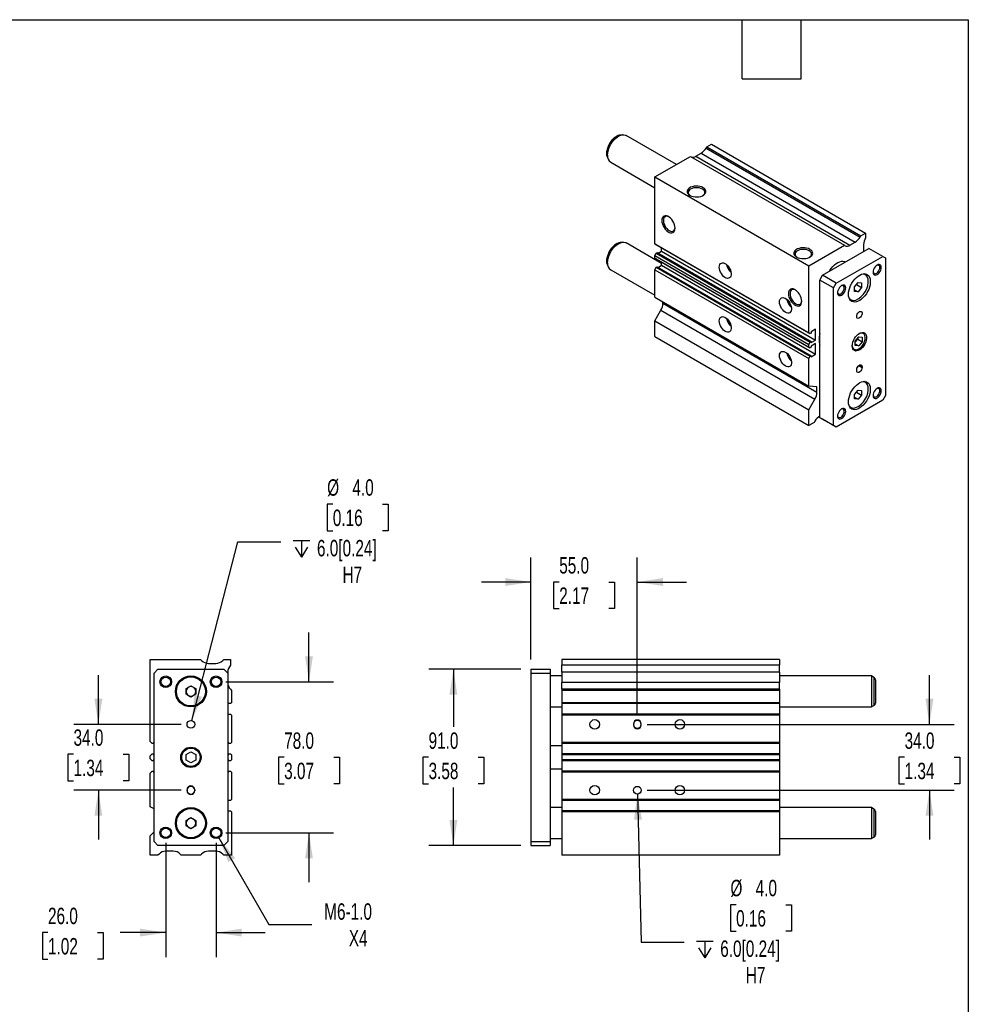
# Model space of a CAD drawing. Header units: millimetres. Extents: x 25 to 1092, y 25 to 838.
# Tile 4 of 4: x 602 to 1092, y 330 to 838. Entities that reach past the tile are written whole.
import ezdxf

# ---------------------------------------------------------------- set-up
doc = ezdxf.new("R2010")
doc.units = ezdxf.units.MM
doc.header["$LTSCALE"] = 4
doc.linetypes.add('SLD-Solid', pattern=[0])
doc.layers.add('DIMENSIONS', color=140, linetype='SLD-Solid', lineweight=25)
doc.layers.add('TEXT', color=140, linetype='SLD-Solid', lineweight=25)
doc.styles.add('SLDTEXTSTYLE0', font='TXT', dxfattribs={"width": 0.7})
doc.dimstyles.new('SLDDIMSTYLE1', dxfattribs={"dimtxt": 8.632031, "dimasz": 13.208, "dimexe": 0, "dimexo": 0.0625, "dimgap": 2.158008, "dimtad": 0, "dimtih": 1, "dimtoh": 1, "dimrnd": 1e-09, "dimzin": 12, "dimdsep": 46, "dimtxsty": 'SLDTEXTSTYLE0', "dimsah": 1, "dimcen": 0, "dimadec": 0, "dimazin": 3, "dimtfac": 1, "dimtofl": 0, "dimtmove": 0, "dimatfit": 3, "dimfxl": 0, "dimfrac": 2, "dimtolj": 1, "dimtzin": 12, "dimarcsym": 0})
doc.dimstyles.new('SLDDIMSTYLE2', dxfattribs={"dimtxt": 8.632031, "dimasz": 13.208, "dimexe": 0, "dimexo": 0.0625, "dimgap": 2.158008, "dimtad": 0, "dimtih": 1, "dimtoh": 1, "dimrnd": 1e-09, "dimzin": 4, "dimdsep": 46, "dimtxsty": 'SLDTEXTSTYLE0', "dimsah": 1, "dimcen": 0.09, "dimadec": 0, "dimazin": 1, "dimtfac": 1, "dimtmove": 0, "dimatfit": 0, "dimfxl": 0, "dimfrac": 2, "dimtolj": 1, "dimtzin": 12, "dimarcsym": 0})
doc.dimstyles.new('SLDDIMSTYLE4', dxfattribs={"dimtxt": 8.632031, "dimasz": 13.208, "dimexe": 0, "dimexo": 0.0625, "dimgap": 2.158008, "dimtad": 0, "dimtih": 1, "dimtoh": 1, "dimrnd": 1e-09, "dimzin": 4, "dimdsep": 46, "dimtxsty": 'SLDTEXTSTYLE0', "dimsah": 1, "dimcen": 0.09, "dimadec": 0, "dimazin": 1, "dimtfac": 1, "dimtofl": 0, "dimtmove": 0, "dimatfit": 3, "dimfxl": 0, "dimfrac": 2, "dimtolj": 1, "dimtzin": 12, "dimarcsym": 0})
doc.dimstyles.new('SLDDIMSTYLE5', dxfattribs={"dimtxt": 8.632031, "dimasz": 13.208, "dimexe": 0, "dimexo": 0.0625, "dimgap": 2.158008, "dimtad": 0, "dimtih": 1, "dimtoh": 1, "dimrnd": 1e-09, "dimzin": 4, "dimdsep": 46, "dimtxsty": 'SLDTEXTSTYLE0', "dimsah": 1, "dimcen": 0, "dimadec": 0, "dimazin": 1, "dimtfac": 1, "dimtofl": 0, "dimtmove": 0, "dimatfit": 3, "dimfxl": 0, "dimfrac": 2, "dimtolj": 1, "dimtzin": 12, "dimarcsym": 0})

# ---------------------------------------------------------------- blocks, each defined once
blk = doc.blocks.new('_D_10')
at = {"layer": 'DIMENSIONS'}
for p, q in [((705.11, 415.77), (730.92, 371.07)), ((730.92, 371.07), (753.14, 371.07))]:
    blk.add_line(p, q, dxfattribs=at)
blk.add_solid([(705.11, 415.77), (709.95, 403.32), (713.47, 405.35)], dxfattribs=at)
at = {"layer": 'DIMENSIONS', "char_height": 8.467, "attachment_point": 1, "style": 'SLDTEXTSTYLE0'}
for s, insert in [('M6-1.0', (759.49, 381.98)), ('X4', (772.19, 368.26))]:
    blk.add_mtext(s, dxfattribs=dict(at, insert=insert))
blk = doc.blocks.new('_D_11')
at = {"layer": 'DIMENSIONS'}
for p, q in [((642.81, 474.37), (642.81, 499.77)), ((685.53, 474.37), (630.11, 474.37)), ((629.98, 458.94), (627.08, 458.94)), ((627.08, 458.94), (627.08, 445.22)), ((655.63, 458.94), (658.53, 458.94)), ((658.53, 458.94), (658.53, 445.22)), ((627.08, 445.22), (629.98, 445.22)), ((658.53, 445.22), (655.63, 445.22)), ((685.53, 440.37), (630.11, 440.37)), ((642.81, 440.37), (642.81, 414.97))]:
    blk.add_line(p, q, dxfattribs=at)
for points in [[(642.81, 474.37), (644.84, 487.58), (640.78, 487.58)], [(642.81, 440.37), (640.78, 427.16), (644.84, 427.16)]]:
    blk.add_solid(points, dxfattribs=at)
at = {"layer": 'DIMENSIONS', "char_height": 8.467, "attachment_point": 1, "style": 'SLDTEXTSTYLE0'}
for s, insert in [('34.0', (629.98, 471.79)), ('1.34', (629.98, 456.14))]:
    blk.add_mtext(s, dxfattribs=dict(at, insert=insert))
blk = doc.blocks.new('_D_12')
at = {"layer": 'DIMENSIONS'}
for p, q in [((677.61, 413.29), (677.61, 354.17)), ((703.61, 413.29), (703.61, 354.17)), ((616.79, 366.87), (613.89, 366.87)), ((613.89, 366.87), (613.89, 353.15)), ((642.44, 366.87), (645.34, 366.87)), ((645.34, 366.87), (645.34, 353.15)), ((677.61, 366.87), (654.14, 366.87)), ((703.61, 366.87), (729.01, 366.87)), ((613.89, 353.15), (616.79, 353.15)), ((645.34, 353.15), (642.44, 353.15))]:
    blk.add_line(p, q, dxfattribs=at)
for points in [[(677.61, 366.87), (664.4, 368.9), (664.4, 364.84)], [(703.61, 366.87), (716.82, 364.84), (716.82, 368.9)]]:
    blk.add_solid(points, dxfattribs=at)
at = {"layer": 'DIMENSIONS', "char_height": 8.467, "attachment_point": 1, "style": 'SLDTEXTSTYLE0'}
for s, insert in [('26.0', (616.79, 379.72)), ('1.02', (616.79, 364.07))]:
    blk.add_mtext(s, dxfattribs=dict(at, insert=insert))
blk = doc.blocks.new('_D_13')
at = {"layer": 'DIMENSIONS'}
for p, q in [((751.61, 496.37), (751.61, 521.77)), ((708.69, 496.37), (764.31, 496.37)), ((738.78, 457.37), (735.88, 457.37)), ((735.88, 457.37), (735.88, 443.65)), ((764.43, 457.37), (767.33, 457.37)), ((767.33, 457.37), (767.33, 443.65)), ((735.88, 443.65), (738.78, 443.65)), ((767.33, 443.65), (764.43, 443.65)), ((708.69, 418.37), (764.31, 418.37)), ((751.61, 418.37), (751.61, 392.97))]:
    blk.add_line(p, q, dxfattribs=at)
for points in [[(751.61, 496.37), (753.64, 509.58), (749.58, 509.58)], [(751.61, 418.37), (749.58, 405.16), (753.64, 405.16)]]:
    blk.add_solid(points, dxfattribs=at)
at = {"layer": 'DIMENSIONS', "char_height": 8.467, "attachment_point": 1, "style": 'SLDTEXTSTYLE0'}
for s, insert in [('78.0', (738.78, 470.22)), ('3.07', (738.78, 454.57))]:
    blk.add_mtext(s, dxfattribs=dict(at, insert=insert))
blk = doc.blocks.new('SW_SYMBOL_HOLE_DEPTH')
at = {"layer": 'DIMENSIONS', "color": 0}
for p, q in [((0, 3500), (3200, 3500)), ((400, 2220), (1600, 300)), ((1600, 3500), (1600, 300)), ((2800, 2220), (1600, 300))]:
    blk.add_line(p, q, dxfattribs=at)
blk = doc.blocks.new('_D_14')
at = {"layer": 'DIMENSIONS'}
for p, q in [((763.93, 588.06), (761.03, 588.06)), ((761.03, 588.06), (761.03, 574.34)), ((789.58, 588.06), (792.48, 588.06)), ((792.48, 588.06), (792.48, 574.34)), ((761.03, 574.34), (763.93, 574.34)), ((792.48, 574.34), (789.58, 574.34)), ((691.11, 476.31), (714.82, 568.67)), ((714.82, 568.67), (737.04, 568.67))]:
    blk.add_line(p, q, dxfattribs=at)
blk.add_solid([(691.11, 476.31), (696.36, 488.6), (692.42, 489.61)], dxfattribs=at)
at = {"layer": 'DIMENSIONS', "xscale": 0.002688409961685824, "yscale": 0.002688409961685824, "zscale": 0.002688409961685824}
blk.add_blockref('SW_SYMBOL_HOLE_DEPTH', (743.39, 559.83), dxfattribs=at)
at = {"layer": 'DIMENSIONS', "char_height": 8.467, "attachment_point": 1, "style": 'SLDTEXTSTYLE0'}
for s, insert in [('%%c', (761, 600.91)), ('4.0', (774.04, 600.91)), ('0.16', (763.93, 585.26)), ('6.0[0.24]', (755.74, 569.6)), ('H7', (768.92, 555.88))]:
    blk.add_mtext(s, dxfattribs=dict(at, insert=insert))
blk = doc.blocks.new('_D_15')
at = {"layer": 'DIMENSIONS'}
for p, q in [((921.25, 438.37), (923.13, 361.87)), ((972.24, 381.26), (969.34, 381.26)), ((969.34, 381.26), (969.34, 367.54)), ((997.89, 381.26), (1000.79, 381.26)), ((1000.79, 381.26), (1000.79, 367.54)), ((969.34, 367.54), (972.24, 367.54)), ((1000.79, 367.54), (997.89, 367.54)), ((923.13, 361.87), (945.36, 361.87))]:
    blk.add_line(p, q, dxfattribs=at)
blk.add_solid([(921.25, 438.37), (919.55, 425.12), (923.61, 425.22)], dxfattribs=at)
at = {"layer": 'DIMENSIONS', "xscale": 0.002688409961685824, "yscale": 0.002688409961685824, "zscale": 0.002688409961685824}
blk.add_blockref('SW_SYMBOL_HOLE_DEPTH', (951.71, 353.03), dxfattribs=at)
at = {"layer": 'DIMENSIONS', "char_height": 8.467, "attachment_point": 1, "style": 'SLDTEXTSTYLE0'}
for s, insert in [('%%c', (969.32, 394.11)), ('4.0', (982.35, 394.11)), ('0.16', (972.24, 378.46)), ('6.0[0.24]', (964.05, 362.8)), ('H7', (977.24, 349.08))]:
    blk.add_mtext(s, dxfattribs=dict(at, insert=insert))
blk = doc.blocks.new('_D_16')
at = {"layer": 'DIMENSIONS'}
for p, q in [((861.12, 502.87), (813.5, 502.87)), ((826.2, 502.87), (826.2, 473.02)), ((813.38, 457.37), (810.48, 457.37)), ((810.48, 457.37), (810.48, 443.65)), ((839.03, 457.37), (841.93, 457.37)), ((841.93, 457.37), (841.93, 443.65)), ((810.48, 443.65), (813.38, 443.65)), ((841.93, 443.65), (839.03, 443.65)), ((826.2, 411.87), (826.2, 441.72)), ((861.12, 411.87), (813.5, 411.87))]:
    blk.add_line(p, q, dxfattribs=at)
for points in [[(826.2, 502.87), (824.17, 489.66), (828.24, 489.66)], [(826.2, 411.87), (828.24, 425.08), (824.17, 425.08)]]:
    blk.add_solid(points, dxfattribs=at)
at = {"layer": 'DIMENSIONS', "char_height": 8.467, "attachment_point": 1, "style": 'SLDTEXTSTYLE0'}
for s, insert in [('91.0', (813.38, 470.22)), ('3.58', (813.38, 454.57))]:
    blk.add_mtext(s, dxfattribs=dict(at, insert=insert))
blk = doc.blocks.new('_D_17')
at = {"layer": 'DIMENSIONS'}
for p, q in [((866.2, 507.95), (866.2, 560.57)), ((921.2, 479.7), (921.2, 560.57)), ((866.2, 547.87), (840.8, 547.87)), ((880.88, 547.87), (877.98, 547.87)), ((877.98, 547.87), (877.98, 534.15)), ((906.53, 547.87), (909.43, 547.87)), ((909.43, 547.87), (909.43, 534.15)), ((921.2, 547.87), (946.6, 547.87)), ((877.98, 534.15), (880.88, 534.15)), ((909.43, 534.15), (906.53, 534.15))]:
    blk.add_line(p, q, dxfattribs=at)
for points in [[(866.2, 547.87), (853, 549.9), (853, 545.84)], [(921.2, 547.87), (934.41, 545.84), (934.41, 549.9)]]:
    blk.add_solid(points, dxfattribs=at)
at = {"layer": 'DIMENSIONS', "char_height": 8.467, "attachment_point": 1, "style": 'SLDTEXTSTYLE0'}
for s, insert in [('55.0', (880.88, 560.72)), ('2.17', (880.88, 545.07))]:
    blk.add_mtext(s, dxfattribs=dict(at, insert=insert))
blk = doc.blocks.new('_D_18')
at = {"layer": 'DIMENSIONS'}
for p, q in [((1072.12, 474.37), (1072.12, 499.77)), ((926.28, 474.37), (1084.82, 474.37)), ((1059.29, 457.37), (1056.39, 457.37)), ((1056.39, 457.37), (1056.39, 443.65)), ((1084.94, 457.37), (1087.84, 457.37)), ((1087.84, 457.37), (1087.84, 443.65)), ((1056.39, 443.65), (1059.29, 443.65)), ((1087.84, 443.65), (1084.94, 443.65)), ((926.28, 440.37), (1084.82, 440.37)), ((1072.12, 440.37), (1072.12, 414.97))]:
    blk.add_line(p, q, dxfattribs=at)
for points in [[(1072.12, 474.37), (1074.15, 487.58), (1070.09, 487.58)], [(1072.12, 440.37), (1070.09, 427.16), (1074.15, 427.16)]]:
    blk.add_solid(points, dxfattribs=at)
at = {"layer": 'DIMENSIONS', "char_height": 8.467, "attachment_point": 1, "style": 'SLDTEXTSTYLE0'}
for s, insert in [('34.0', (1059.29, 470.22)), ('1.34', (1059.29, 454.57))]:
    blk.add_mtext(s, dxfattribs=dict(at, insert=insert))

msp = doc.modelspace()

# ---------------------------------------------------------------- linework, layer by layer
for p, q in [((912.349, 778.632), (912.445, 778.646)), ((913.511, 778.792), (912.445, 778.646)), ((941.412, 763.49), (915.493, 778.453)), ((957.102, 772.547), (959.577, 773.976)), ((959.577, 773.976), (1039.126, 728.053)), ((930.232, 757.035), (948.616, 767.648)), ((948.616, 767.648), (1028.166, 721.725)), ((951.495, 767.677), (954.223, 769.252)), ((951.495, 767.677), (1031.045, 721.754)), ((954.223, 769.252), (1033.772, 723.329)), ((956.723, 771.891), (957.102, 772.547)), ((956.723, 771.891), (1036.272, 725.968)), ((957.102, 772.547), (1036.651, 726.624)), ((905.802, 767.138), (906.209, 766.142)), ((907.494, 764.596), (930.232, 751.469)), ((930.232, 757.035), (1009.781, 711.112)), ((930.232, 722.479), (930.232, 757.035)), ((1036.651, 726.624), (1039.126, 728.053)), ((1039.126, 728.053), (1039.126, 725.604)), ((912.349, 723.107), (912.445, 723.122)), ((913.511, 723.267), (912.445, 723.122)), ((933.767, 712.378), (915.493, 722.928)), ((930.232, 722.479), (1009.781, 676.556)), ((930.939, 722.071), (930.232, 722.479)), ((930.939, 722.071), (1010.488, 676.148)), ((1031.045, 721.754), (1033.772, 723.329)), ((1036.272, 725.968), (1036.651, 726.624)), ((1038.065, 722.076), (1038.065, 718.459)), ((930.232, 716.478), (930.939, 717.702)), ((930.939, 717.702), (931.398, 717.968)), ((930.939, 717.702), (1010.488, 671.779)), ((931.398, 717.968), (1010.948, 672.045)), ((931.915, 717.67), (933.767, 718.739)), ((933.767, 718.739), (933.767, 720.438)), ((933.767, 718.739), (1013.317, 672.816)), ((1009.781, 711.112), (1028.166, 721.725)), ((1016.852, 706.213), (1040.894, 720.092)), ((1028.166, 721.725), (1028.545, 721.507)), ((1047.965, 716.01), (1040.894, 720.092)), ((930.232, 716.478), (1009.781, 670.555)), ((930.232, 715.122), (930.232, 716.478)), ((930.232, 715.122), (1009.781, 669.199)), ((930.939, 714.714), (930.232, 715.122)), ((930.939, 714.714), (1010.488, 668.791)), ((933.767, 711.39), (933.767, 713.081)), ((1023.923, 702.131), (1047.965, 716.01)), ((1028.741, 713.076), (1028.63, 713.14)), ((1047.965, 716.01), (1049.379, 715.193)), ((1049.379, 715.193), (1049.379, 644.154)), ((905.802, 711.613), (906.209, 710.618)), ((907.494, 709.071), (930.232, 695.945)), ((930.232, 709.121), (930.939, 710.345)), ((930.232, 709.121), (1009.781, 663.198)), ((930.232, 694.978), (930.232, 709.121)), ((930.939, 710.345), (931.398, 710.611)), ((930.939, 710.345), (1010.488, 664.422)), ((931.398, 710.611), (1010.948, 664.688)), ((931.908, 710.317), (933.767, 711.39)), ((933.767, 711.39), (1013.317, 665.467)), ((1009.781, 676.556), (1009.781, 711.112)), ((1038.818, 706.966), (1038.935, 706.902)), ((1038.935, 706.902), (1038.826, 706.965)), ((1015.438, 703.764), (1016.852, 706.213)), ((1022.509, 699.682), (1015.438, 703.764)), ((1015.438, 632.725), (1015.438, 703.764)), ((1023.923, 702.131), (1016.852, 706.213)), ((1022.509, 699.682), (1023.923, 702.131)), ((1033.469, 700.247), (1035.237, 702.446)), ((1035.237, 702.446), (1037.005, 702.288)), ((1037.005, 702.288), (1037.005, 699.93)), ((1022.509, 628.642), (1022.509, 699.682)), ((1033.469, 697.889), (1033.469, 700.247)), ((1033.469, 698.752), (1035.237, 697.731)), ((1035.237, 697.731), (1033.469, 697.889)), ((1034.416, 701.425), (1037.005, 699.93)), ((1037.005, 699.93), (1035.237, 697.731)), ((930.232, 694.978), (1009.781, 649.055)), ((934.474, 691.769), (934.474, 692.529)), ((934.474, 691.769), (1014.024, 645.847)), ((1031.185, 693.479), (1031.072, 693.548)), ((1031.077, 693.541), (1031.185, 693.479)), ((930.232, 682.73), (933.439, 688.285)), ((933.439, 688.285), (1012.988, 642.362)), ((930.232, 682.73), (1009.781, 636.807)), ((930.232, 674.565), (930.232, 682.73)), ((1010.488, 676.148), (1009.781, 676.556)), ((1010.948, 676.413), (1010.488, 676.148)), ((1013.317, 678.369), (1010.948, 677.001)), ((1010.948, 677.001), (1010.948, 676.413)), ((1013.317, 672.816), (1013.317, 678.369)), ((1037.914, 676.554), (1037.643, 676.71)), ((930.232, 674.565), (1009.781, 628.642)), ((1009.781, 670.555), (1010.488, 671.779)), ((1010.488, 671.779), (1010.948, 672.045)), ((1010.948, 671.449), (1013.317, 672.816)), ((1010.948, 672.045), (1010.948, 671.449)), ((1033.823, 672.28), (1035.59, 674.479)), ((1035.099, 673.268), (1033.823, 671.68)), ((1033.823, 669.923), (1033.823, 672.28)), ((1035.099, 673.868), (1035.099, 673.268)), ((1035.099, 673.268), (1037.358, 671.964)), ((1035.59, 674.479), (1037.358, 674.321)), ((1037.358, 671.964), (1035.59, 669.765)), ((1037.358, 674.321), (1037.358, 671.964)), ((1009.781, 669.199), (1009.781, 670.555)), ((1010.488, 668.791), (1009.781, 669.199)), ((1010.948, 669.056), (1010.488, 668.791)), ((1013.317, 671.02), (1010.948, 669.652)), ((1010.948, 669.652), (1010.948, 669.056)), ((1013.317, 665.467), (1013.317, 671.02)), ((1032.914, 667.894), (1032.598, 668.129)), ((1032.644, 668.05), (1032.914, 667.894)), ((1033.823, 670.785), (1035.59, 669.765)), ((1035.59, 669.765), (1033.823, 669.923)), ((1009.781, 663.198), (1010.488, 664.422)), ((1009.781, 649.055), (1009.781, 663.198)), ((1010.488, 664.422), (1010.948, 664.688)), ((1010.948, 664.1), (1013.317, 665.467)), ((1010.948, 664.688), (1010.948, 664.1)), ((1034.53, 657.016), (1034.53, 657.424)), ((1035.626, 659.649), (1037.358, 658.649)), ((1035.944, 659.874), (1037.358, 659.057)), ((1037.358, 659.057), (1037.358, 658.649)), ((1038.818, 651.441), (1038.935, 651.378)), ((1038.935, 651.378), (1038.826, 651.44)), ((1014.024, 648.676), (1009.781, 649.055)), ((1014.024, 645.847), (1014.024, 648.676)), ((1033.469, 644.722), (1035.237, 646.921)), ((1034.416, 645.9), (1037.005, 644.406)), ((1035.237, 646.921), (1037.005, 646.763)), ((1037.005, 646.763), (1037.005, 644.406)), ((1009.781, 636.807), (1012.988, 642.362)), ((1047.965, 641.705), (1023.923, 627.826)), ((1033.469, 642.365), (1033.469, 644.722)), ((1033.469, 643.227), (1035.237, 642.207)), ((1035.237, 642.207), (1033.469, 642.365)), ((1037.005, 644.406), (1035.237, 642.207)), ((1049.379, 644.154), (1047.965, 641.705)), ((1009.781, 628.642), (1009.781, 636.807)), ((1031.185, 637.954), (1031.072, 638.023)), ((1031.077, 638.016), (1031.185, 637.954)), ((1012.988, 630.93), (1012.61, 630.274)), ((1022.509, 628.642), (1015.438, 632.725)), ((1016.852, 631.908), (1015.438, 632.725)), ((1023.923, 627.826), (1016.852, 631.908)), ((1012.61, 630.274), (1009.781, 628.642)), ((1023.923, 627.826), (1022.509, 628.642)), ((669.608, 465.552), (669.608, 507.872)), ((669.608, 507.872), (695.608, 507.872)), ((695.608, 507.872), (696.144, 507.336)), ((699.679, 505.872), (703.537, 505.872)), ((707.073, 507.336), (707.608, 507.872)), ((707.608, 507.872), (711.108, 507.872)), ((711.108, 507.872), (711.108, 504.872)), ((994.704, 507.872), (882.204, 507.872)), ((882.204, 507.872), (882.204, 504.872)), ((994.704, 504.872), (882.204, 504.872)), ((882.204, 501.302), (882.204, 504.872)), ((994.704, 507.872), (994.704, 504.872)), ((994.704, 501.302), (994.704, 504.872)), ((671.608, 500.872), (673.608, 502.872)), ((671.608, 413.872), (671.608, 500.872)), ((673.608, 502.872), (707.608, 502.872)), ((707.608, 502.872), (709.608, 500.872)), ((709.608, 501.302), (709.608, 500.872)), ((709.608, 500.872), (709.608, 413.872)), ((866.204, 502.872), (876.204, 502.872)), ((866.204, 502.872), (866.204, 500.872)), ((866.204, 500.872), (866.204, 413.872)), ((866.204, 500.872), (876.204, 500.872)), ((876.204, 502.872), (876.204, 500.872)), ((876.204, 500.872), (876.204, 413.872)), ((882.204, 499.372), (876.204, 499.372)), ((994.704, 501.302), (882.204, 501.302)), ((882.204, 501.302), (882.204, 495.942)), ((994.704, 501.302), (994.704, 495.942)), ((1042.204, 499.372), (994.704, 499.372)), ((1043.454, 498.65), (1042.204, 499.372)), ((1042.204, 499.372), (1042.204, 483.372)), ((1043.454, 498.65), (1043.454, 484.093)), ((688.108, 492.815), (690.608, 494.259)), ((690.608, 494.259), (693.108, 492.815)), ((994.704, 495.942), (882.204, 495.942)), ((882.204, 492.468), (882.204, 495.942)), ((994.704, 492.468), (994.704, 495.942)), ((1044.204, 497.351), (1044.204, 485.393)), ((688.108, 489.928), (688.108, 492.815)), ((690.608, 488.485), (688.108, 489.928)), ((693.108, 489.928), (690.608, 488.485)), ((693.108, 492.815), (693.108, 489.928)), ((711.012, 492.468), (711.608, 491.872)), ((711.608, 491.872), (711.608, 485.572)), ((994.704, 492.468), (882.204, 492.468)), ((882.204, 492.468), (882.204, 491.872)), ((994.704, 491.872), (882.204, 491.872)), ((882.204, 491.872), (882.204, 485.572)), ((994.704, 492.468), (994.704, 491.872)), ((994.704, 491.872), (994.704, 485.572)), ((711.108, 485.072), (709.608, 485.072)), ((711.608, 485.572), (711.108, 485.072)), ((876.204, 483.372), (882.204, 483.372)), ((994.704, 485.572), (882.204, 485.572)), ((882.204, 485.572), (882.204, 485.072)), ((994.704, 485.072), (882.204, 485.072)), ((882.204, 485.072), (882.204, 479.672)), ((994.704, 485.572), (994.704, 485.072)), ((994.704, 485.072), (994.704, 479.672)), ((994.704, 483.372), (1042.204, 483.372)), ((1042.204, 483.372), (1043.454, 484.093)), ((709.608, 479.672), (711.108, 479.672)), ((711.108, 479.672), (711.608, 479.172)), ((711.608, 479.172), (711.608, 465.052)), ((994.704, 479.672), (882.204, 479.672)), ((882.204, 479.672), (882.204, 479.172)), ((994.704, 479.172), (882.204, 479.172)), ((882.204, 479.172), (882.204, 465.052)), ((994.704, 479.672), (994.704, 479.172)), ((994.704, 479.172), (994.704, 465.052)), ((919.204, 474.622), (919.204, 474.122)), ((923.204, 474.122), (923.204, 474.622)), ((670.608, 464.552), (669.608, 465.552)), ((671.258, 464.552), (670.608, 464.552)), ((671.608, 465.272), (671.258, 465.272)), ((671.258, 465.272), (671.258, 464.552)), ((709.958, 465.272), (709.608, 465.272)), ((709.958, 464.552), (709.958, 465.272)), ((711.108, 464.552), (709.958, 464.552)), ((711.608, 465.052), (711.108, 464.552)), ((882.204, 463.372), (876.204, 463.372)), ((994.704, 465.052), (882.204, 465.052)), ((882.204, 465.052), (882.204, 464.552)), ((994.704, 464.552), (882.204, 464.552)), ((882.204, 464.552), (882.204, 459.202)), ((994.704, 465.052), (994.704, 464.552)), ((994.704, 464.552), (994.704, 459.202)), ((669.608, 458.202), (670.608, 459.202)), ((669.608, 456.542), (669.608, 458.202)), ((670.608, 459.202), (671.258, 459.202)), ((671.258, 459.202), (671.258, 458.472)), ((671.258, 458.472), (671.608, 458.472)), ((688.108, 458.815), (690.608, 460.259)), ((688.108, 455.928), (688.108, 458.815)), ((690.608, 460.259), (693.108, 458.815)), ((693.108, 458.815), (693.108, 455.928)), ((709.608, 458.472), (709.958, 458.472)), ((709.958, 458.472), (709.958, 459.202)), ((709.958, 459.202), (711.108, 459.202)), ((711.108, 459.202), (711.608, 458.702)), ((711.608, 458.702), (711.608, 456.042)), ((994.704, 459.202), (882.204, 459.202)), ((882.204, 459.202), (882.204, 458.702)), ((994.704, 458.702), (882.204, 458.702)), ((882.204, 458.702), (882.204, 456.042)), ((994.704, 459.202), (994.704, 458.702)), ((994.704, 458.702), (994.704, 456.042)), ((670.608, 455.542), (669.608, 456.542)), ((671.258, 455.542), (670.608, 455.542)), ((671.608, 456.272), (671.258, 456.272)), ((671.258, 456.272), (671.258, 455.542)), ((690.608, 454.485), (688.108, 455.928)), ((693.108, 455.928), (690.608, 454.485)), ((709.958, 456.272), (709.608, 456.272)), ((709.958, 455.542), (709.958, 456.272)), ((711.108, 455.542), (709.958, 455.542)), ((711.608, 456.042), (711.108, 455.542)), ((994.704, 456.042), (882.204, 456.042)), ((882.204, 456.042), (882.204, 455.542)), ((994.704, 455.542), (882.204, 455.542)), ((882.204, 455.542), (882.204, 450.192)), ((994.704, 456.042), (994.704, 455.542)), ((994.704, 455.542), (994.704, 450.192)), ((669.608, 449.192), (670.608, 450.192)), ((669.608, 431.872), (669.608, 449.192)), ((670.608, 450.192), (671.258, 450.192)), ((671.258, 450.192), (671.258, 449.472)), ((671.258, 449.472), (671.608, 449.472)), ((709.608, 449.472), (709.958, 449.472)), ((709.958, 449.472), (709.958, 450.192)), ((709.958, 450.192), (711.108, 450.192)), ((711.108, 450.192), (711.608, 449.692)), ((711.608, 449.692), (711.608, 435.572)), ((876.204, 451.372), (882.204, 451.372)), ((994.704, 450.192), (882.204, 450.192)), ((882.204, 450.192), (882.204, 449.692)), ((994.704, 449.692), (882.204, 449.692)), ((882.204, 449.692), (882.204, 435.572)), ((994.704, 450.192), (994.704, 449.692)), ((994.704, 449.692), (994.704, 435.572)), ((688.608, 440.122), (688.608, 440.622)), ((692.608, 440.622), (692.608, 440.122)), ((711.108, 435.072), (709.608, 435.072)), ((711.608, 435.572), (711.108, 435.072)), ((994.704, 435.572), (882.204, 435.572)), ((882.204, 435.572), (882.204, 435.072)), ((994.704, 435.072), (882.204, 435.072)), ((882.204, 435.072), (882.204, 429.672)), ((994.704, 435.572), (994.704, 435.072)), ((994.704, 435.072), (994.704, 429.672)), ((671.608, 430.717), (669.608, 431.872)), ((709.608, 429.672), (711.108, 429.672)), ((711.108, 429.672), (711.608, 429.172)), ((711.608, 429.172), (711.608, 406.872)), ((882.204, 431.372), (876.204, 431.372)), ((994.704, 429.672), (882.204, 429.672)), ((882.204, 429.672), (882.204, 429.172)), ((994.704, 429.172), (882.204, 429.172)), ((882.204, 429.172), (882.204, 406.872)), ((1042.204, 431.372), (994.704, 431.372)), ((994.704, 429.672), (994.704, 429.172)), ((994.704, 429.172), (994.704, 406.872)), ((1043.454, 430.65), (1042.204, 431.372)), ((1042.204, 431.372), (1042.204, 415.372)), ((1043.454, 430.65), (1043.454, 416.093)), ((1044.204, 429.351), (1044.204, 417.393)), ((688.108, 424.815), (690.608, 426.259)), ((688.108, 421.928), (688.108, 424.815)), ((690.608, 426.259), (693.108, 424.815)), ((693.108, 424.815), (693.108, 421.928)), ((669.608, 416.872), (671.608, 418.872)), ((669.608, 406.872), (669.608, 416.872)), ((690.608, 420.485), (688.108, 421.928)), ((693.108, 421.928), (690.608, 420.485)), ((673.608, 411.872), (671.608, 413.872)), ((707.608, 411.872), (673.608, 411.872)), ((709.608, 413.872), (707.608, 411.872)), ((866.204, 413.872), (866.204, 411.872)), ((866.204, 413.872), (876.204, 413.872)), ((866.204, 411.872), (876.204, 411.872)), ((876.204, 415.372), (882.204, 415.372)), ((876.204, 413.872), (876.204, 411.872)), ((994.704, 415.372), (1042.204, 415.372)), ((1042.204, 415.372), (1043.454, 416.093)), ((673.608, 406.872), (669.608, 406.872)), ((674.144, 407.407), (673.608, 406.872)), ((681.537, 408.872), (677.679, 408.872)), ((685.608, 406.872), (685.073, 407.407)), ((695.608, 406.872), (685.608, 406.872)), ((696.144, 407.407), (695.608, 406.872)), ((703.537, 408.872), (699.679, 408.872)), ((707.608, 406.872), (707.073, 407.407)), ((711.608, 406.872), (707.608, 406.872)), ((994.704, 406.872), (882.204, 406.872))]:
    msp.add_line(p, q)
at = {"flags": 128}
for points in [[(905.463, 769.063), (905.537, 770.111), (905.757, 771.213), (906.116, 772.339), (906.605, 773.456), (907.209, 774.533), (907.911, 775.537), (908.69, 776.441), (909.525, 777.218), (910.391, 777.846), (911.263, 778.307), (912.116, 778.587), (912.349, 778.632)], [(905.836, 768.259), (905.91, 769.349), (906.128, 770.495), (906.484, 771.668), (906.971, 772.838), (907.575, 773.973), (908.28, 775.045), (909.068, 776.026), (909.919, 776.89), (910.811, 777.615), (911.721, 778.183), (912.625, 778.578), (913.499, 778.79), (914.322, 778.814), (915.071, 778.649), (915.493, 778.453)], [(905.749, 767.273), (905.537, 768.102), (905.463, 769.063)], [(905.802, 767.138), (905.757, 767.253), (905.749, 767.273)], [(955.238, 751.469), (954.447, 751.838), (953.541, 752.105), (952.559, 752.257), (951.544, 752.287), (950.539, 752.196), (949.59, 751.985), (948.737, 751.666), (948.018, 751.25), (947.464, 750.758), (947.1, 750.21), (946.941, 749.63), (946.994, 749.044), (947.257, 748.477), (947.719, 747.954), (948.359, 747.498), (949.149, 747.128), (950.055, 746.862), (951.037, 746.71), (952.053, 746.679), (953.057, 746.771), (954.007, 746.981), (954.859, 747.301), (955.578, 747.716), (956.132, 748.209), (956.497, 748.757), (956.656, 749.336), (956.602, 749.923), (956.339, 750.49), (955.878, 751.013), (955.238, 751.469)], [(954.827, 750.757), (954.077, 751.102), (953.213, 751.343), (952.278, 751.466), (951.319, 751.466), (950.384, 751.343), (949.52, 751.102), (948.77, 750.757), (948.172, 750.324), (947.756, 749.826), (947.542, 749.286), (947.542, 748.732), (947.756, 748.192), (948.172, 747.693), (948.577, 747.38)], [(955.02, 747.38), (955.425, 747.693), (955.841, 748.192), (956.054, 748.732), (956.054, 749.286), (955.841, 749.826), (955.425, 750.324), (954.827, 750.757)], [(940.742, 730.554), (940.667, 731.423), (940.445, 732.341), (940.085, 733.268), (939.604, 734.163), (939.022, 734.986), (938.365, 735.703), (937.662, 736.282), (936.943, 736.697), (936.24, 736.93), (935.583, 736.972), (935.001, 736.82), (934.52, 736.48), (934.161, 735.969), (933.938, 735.307), (933.863, 734.525), (933.938, 733.656), (934.161, 732.738), (934.52, 731.811), (935.001, 730.917), (935.583, 730.093), (936.24, 729.376), (936.943, 728.797), (937.662, 728.382), (938.365, 728.149), (939.022, 728.107), (939.604, 728.259), (940.085, 728.599), (940.445, 729.11), (940.667, 729.772), (940.742, 730.554)], [(937.515, 736.381), (937.04, 736.575), (936.399, 736.686), (935.825, 736.601), (935.346, 736.324), (934.985, 735.869), (934.761, 735.259), (934.685, 734.525), (934.761, 733.703), (934.985, 732.835), (935.346, 731.963), (935.825, 731.133), (936.399, 730.384), (937.04, 729.756), (937.713, 729.279), (938.387, 728.978), (939.028, 728.867), (939.602, 728.952), (940.081, 729.229), (940.442, 729.684), (940.666, 730.294), (940.735, 730.803)], [(905.463, 713.539), (905.537, 714.586), (905.757, 715.688), (906.116, 716.814), (906.605, 717.932), (907.209, 719.008), (907.911, 720.013), (908.69, 720.916), (909.525, 721.693), (910.391, 722.321), (911.263, 722.782), (912.116, 723.062), (912.349, 723.107)], [(905.836, 712.734), (905.91, 713.824), (906.128, 714.97), (906.484, 716.144), (906.971, 717.313), (907.575, 718.448), (908.28, 719.52), (909.068, 720.501), (909.919, 721.365), (910.811, 722.09), (911.721, 722.658), (912.625, 723.053), (913.499, 723.265), (914.322, 723.289), (915.071, 723.125), (915.493, 722.928)], [(1010.392, 719.629), (1009.602, 719.998), (1008.696, 720.265), (1007.714, 720.417), (1006.698, 720.448), (1005.694, 720.356), (1004.744, 720.145), (1003.892, 719.826), (1003.173, 719.411), (1002.619, 718.918), (1002.254, 718.37), (1002.095, 717.79), (1002.149, 717.204), (1002.412, 716.637), (1002.873, 716.114), (1003.513, 715.658), (1004.304, 715.289), (1005.21, 715.022), (1006.192, 714.87), (1007.207, 714.839), (1008.212, 714.931), (1009.161, 715.142), (1010.014, 715.461), (1010.733, 715.876), (1011.287, 716.369), (1011.651, 716.917), (1011.81, 717.496), (1011.757, 718.083), (1011.494, 718.65), (1011.032, 719.173), (1010.392, 719.629)], [(1009.981, 718.917), (1009.231, 719.263), (1008.367, 719.503), (1007.432, 719.626), (1006.473, 719.626), (1005.538, 719.503), (1004.674, 719.263), (1003.924, 718.917), (1003.326, 718.484), (1002.91, 717.986), (1002.697, 717.446), (1002.697, 716.892), (1002.91, 716.352), (1003.326, 715.854), (1003.731, 715.54)], [(1010.174, 715.54), (1010.579, 715.854), (1010.995, 716.352), (1011.209, 716.892), (1011.209, 717.446), (1010.995, 717.986), (1010.579, 718.484), (1009.981, 718.917)], [(905.749, 711.749), (905.537, 712.577), (905.463, 713.539)], [(905.802, 711.613), (905.757, 711.728), (905.749, 711.749)], [(963.536, 710.455), (963.609, 711.185), (963.824, 711.797), (964.171, 712.263), (964.633, 712.56), (965.19, 712.674), (965.815, 712.601), (966.479, 712.343), (967.151, 711.913), (967.799, 711.331), (968.394, 710.624), (968.906, 709.825), (969.314, 708.972), (969.596, 708.104), (969.741, 707.261), (969.741, 706.484), (969.596, 705.809), (969.314, 705.267), (968.906, 704.884), (968.394, 704.677), (967.799, 704.656), (967.151, 704.822), (966.479, 705.168), (965.815, 705.677), (965.19, 706.326), (964.633, 707.083), (964.171, 707.914), (963.824, 708.78), (963.609, 709.64), (963.536, 710.455)], [(1020.523, 708.332), (1020.712, 708.66), (1021.417, 709.732), (1022.205, 710.713), (1023.057, 711.577), (1023.948, 712.303), (1024.858, 712.87), (1025.762, 713.265), (1026.636, 713.477), (1027.459, 713.502), (1028.208, 713.337), (1028.63, 713.14)], [(1047.258, 710.294), (1047.185, 710.887), (1046.974, 711.355), (1046.636, 711.668), (1046.197, 711.803), (1045.685, 711.753), (1045.136, 711.519), (1044.587, 711.119), (1044.076, 710.579), (1043.636, 709.936), (1043.299, 709.234), (1043.087, 708.521), (1043.015, 707.845), (1043.087, 707.253), (1043.299, 706.784), (1043.636, 706.472), (1044.076, 706.336), (1044.587, 706.387), (1045.136, 706.62), (1045.685, 707.02), (1046.197, 707.56), (1046.636, 708.203), (1046.974, 708.905), (1047.185, 709.619), (1047.258, 710.294)], [(1030.287, 696.415), (1030.36, 697.505), (1030.578, 698.651), (1030.935, 699.824), (1031.422, 700.994), (1032.025, 702.129), (1032.731, 703.201), (1033.519, 704.182), (1034.37, 705.046), (1035.262, 705.771), (1036.172, 706.339), (1037.076, 706.734), (1037.95, 706.946), (1038.772, 706.97), (1039.522, 706.806), (1040.178, 706.456), (1040.725, 705.932), (1041.148, 705.245), (1041.437, 704.414), (1041.583, 703.461), (1041.583, 702.41), (1041.437, 701.288), (1041.148, 700.124), (1040.725, 698.949), (1040.178, 697.793), (1039.522, 696.686), (1038.772, 695.656), (1037.95, 694.73), (1037.076, 693.933), (1036.172, 693.285), (1035.262, 692.802), (1034.37, 692.497), (1033.519, 692.379), (1032.731, 692.449), (1032.025, 692.707), (1031.422, 693.145), (1030.935, 693.753), (1030.578, 694.514), (1030.36, 695.409), (1030.287, 696.415)], [(1043.025, 708.083), (1043.035, 707.999), (1043.187, 707.515), (1043.479, 707.19), (1043.884, 707.05), (1044.367, 707.11), (1044.883, 707.364), (1045.389, 707.789), (1045.837, 708.347), (1046.19, 708.989), (1046.415, 709.658), (1046.492, 710.294)], [(1006.149, 692.795), (1006.074, 693.664), (1005.852, 694.582), (1005.493, 695.509), (1005.011, 696.404), (1004.43, 697.227), (1003.773, 697.944), (1003.07, 698.523), (1002.351, 698.938), (1001.647, 699.172), (1000.99, 699.213), (1000.409, 699.061), (999.928, 698.721), (999.568, 698.21), (999.346, 697.549), (999.271, 696.766), (999.346, 695.897), (999.568, 694.979), (999.928, 694.053), (1000.409, 693.158), (1000.99, 692.334), (1001.647, 691.617), (1002.351, 691.038), (1003.07, 690.623), (1003.773, 690.39), (1004.43, 690.348), (1005.011, 690.501), (1005.493, 690.84), (1005.852, 691.351), (1006.074, 692.013), (1006.149, 692.795)], [(1002.923, 698.622), (1002.447, 698.816), (1001.807, 698.927), (1001.233, 698.842), (1000.753, 698.565), (1000.392, 698.11), (1000.168, 697.501), (1000.092, 696.766), (1000.168, 695.944), (1000.392, 695.076), (1000.753, 694.204), (1001.233, 693.374), (1001.807, 692.626), (1002.447, 691.997), (1003.121, 691.521), (1003.795, 691.219), (1004.435, 691.108), (1005.009, 691.194), (1005.489, 691.47), (1005.849, 691.925), (1006.073, 692.535), (1006.143, 693.044)], [(1028.873, 699.681), (1028.801, 700.273), (1028.589, 700.742), (1028.252, 701.054), (1027.812, 701.19), (1027.301, 701.139), (1026.752, 700.906), (1026.203, 700.506), (1025.691, 699.965), (1025.252, 699.323), (1024.915, 698.621), (1024.703, 697.907), (1024.63, 697.232), (1024.703, 696.639), (1024.915, 696.171), (1025.252, 695.858), (1025.691, 695.723), (1026.203, 695.773), (1026.752, 696.007), (1027.301, 696.407), (1027.812, 696.947), (1028.252, 697.59), (1028.589, 698.292), (1028.801, 699.005), (1028.873, 699.681)], [(1024.64, 697.469), (1024.65, 697.386), (1024.803, 696.902), (1025.094, 696.576), (1025.5, 696.437), (1025.982, 696.497), (1026.499, 696.751), (1027.004, 697.175), (1027.453, 697.734), (1027.805, 698.376), (1028.03, 699.045), (1028.107, 699.681)], [(994.649, 692.494), (994.722, 693.224), (994.937, 693.836), (995.283, 694.302), (995.746, 694.599), (996.303, 694.713), (996.928, 694.64), (997.592, 694.382), (998.264, 693.952), (998.912, 693.37), (999.506, 692.663), (1000.019, 691.864), (1000.426, 691.011), (1000.709, 690.143), (1000.853, 689.3), (1000.853, 688.524), (1000.709, 687.848), (1000.426, 687.306), (1000.019, 686.923), (999.506, 686.716), (998.912, 686.695), (998.264, 686.861), (997.592, 687.207), (996.928, 687.716), (996.303, 688.365), (995.746, 689.122), (995.283, 689.953), (994.937, 690.819), (994.722, 691.679), (994.649, 692.494)], [(1034.53, 684.983), (1034.606, 685.557), (1034.828, 686.158), (1035.171, 686.72), (1035.597, 687.182), (1036.061, 687.494), (1036.512, 687.623), (1036.902, 687.554), (1037.188, 687.294), (1037.339, 686.873), (1037.339, 686.336), (1037.188, 685.74), (1036.902, 685.151), (1036.512, 684.631), (1036.061, 684.239), (1035.597, 684.016), (1035.171, 683.985), (1034.828, 684.152), (1034.606, 684.497), (1034.53, 684.983)], [(963.536, 682.692), (963.609, 683.423), (963.824, 684.035), (964.171, 684.5), (964.633, 684.797), (965.19, 684.912), (965.815, 684.838), (966.479, 684.581), (967.151, 684.151), (967.799, 683.569), (968.394, 682.862), (968.906, 682.063), (969.314, 681.209), (969.596, 680.341), (969.741, 679.499), (969.741, 678.722), (969.596, 678.047), (969.314, 677.505), (968.906, 677.121), (968.394, 676.914), (967.799, 676.894), (967.151, 677.06), (966.479, 677.406), (965.815, 677.915), (965.19, 678.563), (964.633, 679.321), (964.171, 680.152), (963.824, 681.018), (963.609, 681.878), (963.536, 682.692)], [(1032.232, 669.775), (1032.308, 670.682), (1032.533, 671.639), (1032.897, 672.608), (1033.386, 673.548), (1033.98, 674.422), (1034.655, 675.194), (1035.382, 675.831), (1036.132, 676.308), (1036.875, 676.605), (1037.579, 676.71), (1038.216, 676.62), (1038.761, 676.336), (1039.19, 675.872), (1039.486, 675.246), (1039.637, 674.484), (1039.637, 673.616), (1039.486, 672.679), (1039.19, 671.711), (1038.761, 670.752), (1038.216, 669.84), (1037.579, 669.013), (1036.875, 668.305), (1036.132, 667.745), (1035.382, 667.356), (1034.655, 667.154), (1033.98, 667.146), (1033.386, 667.334), (1032.897, 667.71), (1032.533, 668.258), (1032.308, 668.956), (1032.232, 669.775)], [(1037.552, 676.71), (1037.578, 676.702), (1037.914, 676.554)], [(994.649, 664.731), (994.722, 665.462), (994.937, 666.074), (995.283, 666.539), (995.746, 666.836), (996.303, 666.951), (996.928, 666.877), (997.592, 666.62), (998.264, 666.19), (998.912, 665.608), (999.506, 664.901), (1000.019, 664.102), (1000.426, 663.248), (1000.709, 662.38), (1000.853, 661.538), (1000.853, 660.761), (1000.709, 660.086), (1000.426, 659.544), (1000.019, 659.16), (999.506, 658.953), (998.912, 658.933), (998.264, 659.099), (997.592, 659.445), (996.928, 659.954), (996.303, 660.602), (995.746, 661.36), (995.283, 662.191), (994.937, 663.057), (994.722, 663.917), (994.649, 664.731)], [(1034.53, 657.424), (1034.615, 658.032), (1034.861, 658.665), (1035.237, 659.247), (1035.698, 659.707), (1036.19, 659.991), (1036.651, 660.063), (1037.027, 659.916), (1037.273, 659.567), (1037.358, 659.057)], [(1037.358, 658.649), (1037.273, 658.041), (1037.027, 657.408), (1036.651, 656.826), (1036.19, 656.366), (1035.698, 656.083), (1035.237, 656.01), (1034.861, 656.157), (1034.615, 656.507), (1034.53, 657.016)], [(1035.08, 659.034), (1034.906, 658.633), (1034.687, 658.264)], [(1030.287, 640.89), (1030.36, 641.98), (1030.578, 643.127), (1030.935, 644.3), (1031.422, 645.469), (1032.025, 646.604), (1032.731, 647.676), (1033.519, 648.657), (1034.37, 649.521), (1035.262, 650.247), (1036.172, 650.814), (1037.076, 651.209), (1037.95, 651.421), (1038.772, 651.445), (1039.522, 651.281), (1040.178, 650.932), (1040.725, 650.407), (1041.148, 649.72), (1041.437, 648.89), (1041.583, 647.936), (1041.583, 646.885), (1041.437, 645.763), (1041.148, 644.599), (1040.725, 643.424), (1040.178, 642.268), (1039.522, 641.161), (1038.772, 640.131), (1037.95, 639.206), (1037.076, 638.408), (1036.172, 637.76), (1035.262, 637.277), (1034.37, 636.973), (1033.519, 636.854), (1032.731, 636.924), (1032.025, 637.182), (1031.422, 637.621), (1030.935, 638.228), (1030.578, 638.989), (1030.36, 639.884), (1030.287, 640.89)], [(1047.258, 646.604), (1047.185, 647.196), (1046.974, 647.665), (1046.636, 647.978), (1046.197, 648.113), (1045.685, 648.063), (1045.136, 647.829), (1044.587, 647.429), (1044.076, 646.889), (1043.636, 646.246), (1043.299, 645.544), (1043.087, 644.831), (1043.015, 644.155), (1043.087, 643.563), (1043.299, 643.094), (1043.636, 642.781), (1044.076, 642.646), (1044.587, 642.696), (1045.136, 642.93), (1045.685, 643.33), (1046.197, 643.87), (1046.636, 644.513), (1046.974, 645.215), (1047.185, 645.928), (1047.258, 646.604)], [(1043.025, 644.392), (1043.035, 644.309), (1043.187, 643.825), (1043.479, 643.499), (1043.884, 643.36), (1044.367, 643.42), (1044.883, 643.674), (1045.389, 644.098), (1045.837, 644.657), (1046.19, 645.299), (1046.415, 645.968), (1046.492, 646.604)], [(1028.873, 635.991), (1028.801, 636.583), (1028.589, 637.051), (1028.252, 637.364), (1027.812, 637.5), (1027.301, 637.449), (1026.752, 637.216), (1026.203, 636.815), (1025.691, 636.275), (1025.252, 635.632), (1024.915, 634.93), (1024.703, 634.217), (1024.63, 633.542), (1024.703, 632.949), (1024.915, 632.481), (1025.252, 632.168), (1025.691, 632.032), (1026.203, 632.083), (1026.752, 632.317), (1027.301, 632.717), (1027.812, 633.257), (1028.252, 633.9), (1028.589, 634.602), (1028.801, 635.315), (1028.873, 635.991)], [(1024.64, 633.779), (1024.65, 633.696), (1024.803, 633.212), (1025.094, 632.886), (1025.5, 632.747), (1025.982, 632.807), (1026.499, 633.06), (1027.004, 633.485), (1027.453, 634.043), (1027.805, 634.686), (1028.03, 635.354), (1028.107, 635.991)]]:
    msp.add_lwpolyline(points, dxfattribs=at)
for centre, radius in [((677.608, 496.372), 3), ((677.608, 496.372), 2.459), ((690.608, 491.372), 8), ((690.608, 491.372), 7.75), ((690.608, 491.372), 7.5), ((703.608, 496.372), 3), ((703.608, 496.372), 2.458), ((690.608, 474.372), 2), ((899.204, 474.372), 2.459), ((943.204, 474.372), 2.458), ((690.608, 457.372), 5.25), ((690.608, 457.372), 5), ((690.608, 457.372), 4.75), ((899.204, 440.372), 2.459), ((921.204, 440.372), 2), ((943.204, 440.372), 2.458), ((690.608, 423.372), 8), ((690.608, 423.372), 7.75), ((690.608, 423.372), 7.5), ((677.608, 418.372), 3), ((677.608, 418.372), 2.459), ((703.608, 418.372), 3), ((703.608, 418.372), 2.458)]:
    msp.add_circle(centre, radius)
for centre, radius, start, end in [((909.889, 767.886), 4.07, 174.74659, 233.94123), ((950.03, 769.721), 2.515, 245.68605, 305.61817), ((950.405, 775.372), 7.213, 301.95467, 331.14439), ((1029.955, 729.449), 7.213, 301.95467, 331.14439), ((1045.298, 721.825), 7.237, 148.5207, 178.01293), ((1029.58, 723.799), 2.515, 245.68605, 305.61817), ((909.889, 712.361), 4.07, 174.74659, 233.94123), ((974.208, 713.023), 7.035, 189.90332, 230.0913), ((1037.502, 703.985), 2.961, 3.98833, 83.65207), ((1045.451, 710.47), 1.056, 350.41319, 119.21013), ((1029.844, 703.225), 10.656, 293.2607, 5.20208), ((1027.066, 699.857), 1.056, 350.41319, 119.21013), ((927.264, 692.016), 7.214, 328.85627, 358.0435), ((1005.321, 695.062), 7.035, 189.90332, 230.0913), ((1032.981, 696.191), 2.957, 216.72013, 291.23259), ((974.208, 685.261), 7.035, 189.90332, 230.0913), ((1030.736, 672.804), 15.652, 167.78904, 179.5083), ((1037.293, 673.23), 3.249, 100.71166, 118.12086), ((1037.065, 674.676), 1.785, 18.20467, 102.1333), ((1025.046, 672.804), 9.963, 179.22741, 195.32962), ((1032.314, 673.948), 6.573, 296.63715, 11.28559), ((1005.321, 667.3), 7.035, 189.90332, 230.0913), ((1034.235, 669.798), 2.008, 174.60172, 300.74097), ((1037.502, 648.46), 2.961, 3.98833, 83.65207), ((1006.814, 646.093), 7.214, 328.85627, 358.0435), ((1029.844, 647.7), 10.656, 293.2607, 5.20208), ((1045.451, 646.78), 1.056, 350.41319, 119.21013), ((1027.066, 636.167), 1.056, 350.41319, 119.21013), ((1032.981, 640.666), 2.957, 216.72013, 291.23259), ((1019.306, 627.449), 7.213, 121.95467, 151.14439), ((699.679, 510.872), 5, 225, 270), ((703.537, 510.872), 5, 270, 315), ((714.608, 501.302), 5, 134.427, 180), ((1042.704, 497.351), 1.5, 0, 60), ((690.608, 491.372), 2.5, 120, 180), ((690.608, 491.372), 2.5, 60, 120), ((690.608, 491.372), 2.5, 0, 60), ((714.608, 495.942), 5, 180, 224.00426), ((690.608, 491.372), 2.5, 180, 240), ((690.608, 491.372), 2.5, 240, 300), ((690.608, 491.372), 2.5, 300, 0), ((1042.704, 485.393), 1.5, 300, 0), ((921.204, 474.622), 2, 0, 180), ((921.204, 474.372), 2, 0, 180), ((921.204, 474.372), 2, 180, 0), ((921.204, 474.122), 2, 180, 0), ((690.608, 440.622), 2, 0, 180), ((690.608, 440.372), 2, 0, 180), ((690.608, 440.372), 2, 180, 0), ((690.608, 440.122), 2, 180, 0), ((1042.704, 429.351), 1.5, 0, 60), ((690.608, 423.372), 2.5, 120, 180), ((690.608, 423.372), 2.5, 180, 240), ((690.608, 423.372), 2.5, 60, 120), ((690.608, 423.372), 2.5, 0, 60), ((690.608, 423.372), 2.5, 300, 0), ((690.608, 423.372), 2.5, 240, 300), ((1042.704, 417.393), 1.5, 300, 0), ((677.679, 403.872), 5, 90, 135), ((681.537, 403.872), 5, 45, 90), ((699.679, 403.872), 5, 90, 135), ((703.537, 403.872), 5, 45, 90)]:
    msp.add_arc(centre, radius, start, end)
for points, knots in [([(912.328, 778.615), (912.111, 778.576), (911.598, 778.484), (910.794, 778.149), (909.922, 777.645), (909.074, 776.984), (908.274, 776.195), (907.543, 775.3), (906.897, 774.322), (906.351, 773.285), (905.915, 772.208), (905.605, 771.117), (905.437, 770.135), (905.419, 769.537), (905.412, 769.288)], [0, 0, 0, 0, 0.0615686, 0.1453637, 0.2320895, 0.3202591, 0.4084511, 0.4962994, 0.5838808, 0.6714321, 0.7592097, 0.8474726, 0.9365398, 1, 1, 1, 1]), ([(905.412, 769.288), (905.417, 769.1), (905.432, 768.563), (905.53, 767.891), (905.701, 767.452), (905.755, 767.314)], [0, 0, 0, 0, 0.2697929, 0.7701958, 1, 1, 1, 1]), ([(912.328, 723.09), (912.111, 723.051), (911.598, 722.959), (910.794, 722.624), (909.922, 722.12), (909.074, 721.459), (908.274, 720.67), (907.543, 719.775), (906.897, 718.798), (906.351, 717.76), (905.915, 716.684), (905.605, 715.592), (905.437, 714.61), (905.419, 714.012), (905.412, 713.763)], [0, 0, 0, 0, 0.0615686, 0.1453637, 0.2320895, 0.3202591, 0.4084511, 0.4962994, 0.5838808, 0.6714321, 0.7592097, 0.8474726, 0.9365398, 1, 1, 1, 1]), ([(905.412, 713.763), (905.417, 713.575), (905.432, 713.038), (905.53, 712.367), (905.701, 711.927), (905.755, 711.789)], [0, 0, 0, 0, 0.2697929, 0.7701958, 1, 1, 1, 1])]:
    msp.add_open_spline(points, degree=3, knots=knots)
at = {"layer": 'TEXT'}
for p, q in [((25.4, 838.2), (1092.2, 838.2)), ((975.36, 807.72), (975.36, 838.2)), ((1005.84, 807.72), (1005.84, 838.2)), ((1092.2, 838.2), (1092.2, 25.4)), ((975.36, 807.72), (1005.84, 807.72))]:
    msp.add_line(p, q, dxfattribs=at)

# ---------------------------------------------------------------- dimensions: what is measured, and where the dimension line sits
at = {"layer": 'DIMENSIONS'}
for p1, p2, picture, middle in [((690.111, 472.435), (691.106, 476.309), '_D_14', (776.756, 573.126)), ((921.155, 442.371), (921.253, 438.372), '_D_15', (985.067, 366.326))]:
    dim = msp.add_diameter_dim_2p(p1=p1, p2=p2, text='<>\\P{\\fGDT;x}6.0[0.24]\\PH7\\P', dimstyle='SLDDIMSTYLE5', dxfattribs=at)
    dim.commit()
    dim.dimension.update_dxf_attribs({"geometry": picture, "text_midpoint": middle, "dimtype": 163})
for base, p1, p2, picture, middle in [((921.204, 547.872), (866.204, 502.872), (921.204, 474.622), '_D_17', (893.704, 547.872)), ((677.608, 366.872), (703.608, 418.372), (677.608, 418.372), '_D_12', (629.619, 366.872))]:
    dim = msp.add_linear_dim(base=base, p1=p1, p2=p2, dimstyle='SLDDIMSTYLE2', dxfattribs=at)
    dim.commit()
    dim.dimension.update_dxf_attribs({"geometry": picture, "text_midpoint": middle, "dimtype": 160})
for base, p1, p2, dimstyle, picture, middle in [((751.608, 496.372), (703.608, 418.372), (703.608, 496.372), 'SLDDIMSTYLE2', '_D_13', (751.608, 457.372)), ((642.809, 440.372), (690.608, 474.372), (690.608, 440.372), 'SLDDIMSTYLE2', '_D_11', (642.809, 458.94)), ((826.204, 411.872), (866.204, 502.872), (866.204, 411.872), 'SLDDIMSTYLE4', '_D_16', (826.204, 457.372)), ((1072.117, 440.372), (921.204, 474.372), (921.204, 440.372), 'SLDDIMSTYLE2', '_D_18', (1072.117, 457.372))]:
    dim = msp.add_linear_dim(base=base, p1=p1, p2=p2, angle=90, dimstyle=dimstyle, dxfattribs=at)
    dim.commit()
    dim.dimension.update_dxf_attribs({"geometry": picture, "text_midpoint": middle, "dimtype": 160})
dim = msp.add_diameter_dim_2p(p1=(702.108, 420.97), p2=(705.108, 415.774), text='M6-1.0\\PX4', dimstyle='SLDDIMSTYLE1', override={"dimpost": '<>'}, dxfattribs=at)
dim.commit()
dim.dimension.update_dxf_attribs({"geometry": '_D_10', "text_midpoint": (779.642, 371.068), "dimtype": 163})

doc.saveas('drawing.dxf')
